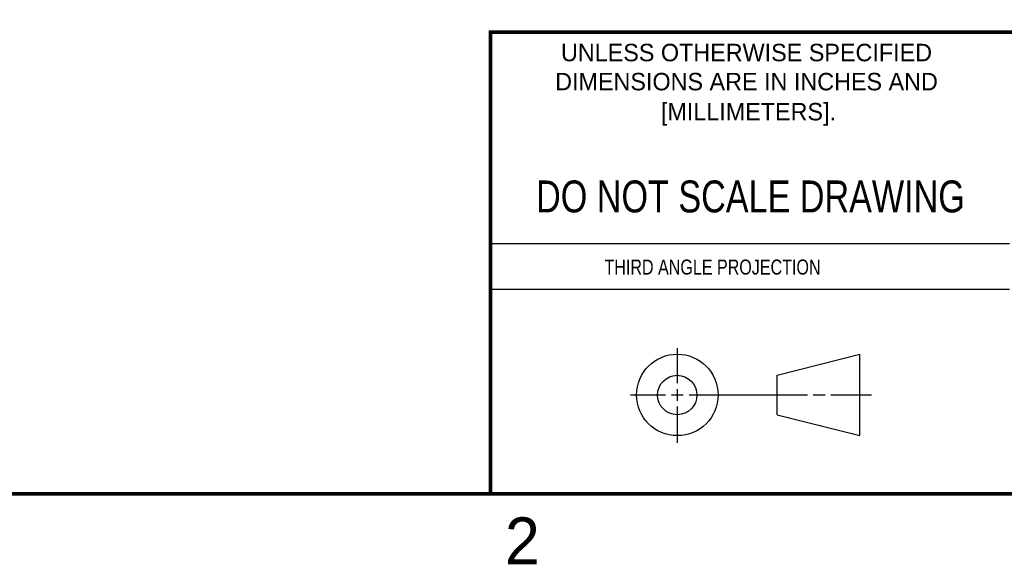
# Model space of a CAD drawing. Header units: inches. Extents: x 0 to 22, y 0 to 17.
# Tile 131 of 217: x 11.1 to 16.3, y 0.1 to 3. Entities that reach past the tile are written whole.
import ezdxf

# ---------------------------------------------------------------- set-up
doc = ezdxf.new("R2010")
doc.units = ezdxf.units.IN
doc.header["$LTSCALE"] = 1.21
doc.header["$MEASUREMENT"] = 0
doc.layers.get('0').update_dxf_attribs({"linetype": 'CONTINUOUS'})
doc.styles.get("Standard").update_dxf_attribs({"font": 'txt', "width": 0.8})
doc.styles.add('TEXTSTYLE_2', font='txt')

msp = doc.modelspace()

# ---------------------------------------------------------------- linework, layer by layer
at = {"color": 2, "linetype": 'CONTINUOUS'}
for p, q in [((13.61, 1.835), (16.375, 1.835)), ((16.375, 1.5888), (13.61, 1.5888)), ((14.6059, 1.0901), (14.6059, 1.2769)), ((14.6059, 0.9964), (14.6059, 1.0589)), ((14.3557, 1.0276), (14.5434, 1.0276)), ((14.5747, 1.0276), (14.6372, 1.0276)), ((14.6684, 1.0276), (15.2987, 1.0276)), ((15.3299, 1.0276), (15.3924, 1.0276)), ((15.4237, 1.0276), (15.6394, 1.0276)), ((14.6059, 0.7723), (14.6059, 0.9651))]:
    msp.add_line(p, q, dxfattribs=at)
at = {"color": 7, "linetype": 'CONTINUOUS'}
for p, q in [((15.1374, 1.132), (15.5769, 1.2447)), ((15.5769, 0.8105), (15.5769, 1.2447)), ((15.1374, 0.9219), (15.1374, 1.132)), ((15.1374, 0.9219), (15.5769, 0.8105))]:
    msp.add_line(p, q, dxfattribs=at)
at = {"color": 7, "linetype": 'CONTINUOUS', "const_width": 0.02}
for points in [[(13.6, 2.9595), (21.5, 2.96)], [(13.61, 0.5), (13.61, 2.96)], [(0.5, 0.5), (21.5, 0.5)]]:
    msp.add_lwpolyline(points, dxfattribs=at)
at = {"color": 7, "linetype": 'CONTINUOUS'}
for centre, radius in [((14.6059, 1.0276), 0.2171), ((14.6054, 1.0269), 0.105)]:
    msp.add_circle(centre, radius, dxfattribs=at)

# ---------------------------------------------------------------- texts
at = {"color": 7, "linetype": 'CONTINUOUS', "attachment_point": 2, "line_spacing_factor": 0.9}
for s, insert, char_height, width in [('CUSTOMER DRAWING', (16.3742, 3.2811), 0.19, 2.432), ('DO NOT SCALE DRAWING', (14.9953, 2.1698), 0.17, 2.72)]:
    msp.add_mtext(s, dxfattribs=dict(at, insert=insert, char_height=char_height, width=width))
at = {"color": 2, "linetype": 'CONTINUOUS', "line_spacing_factor": 0.9, "style": 'TEXTSTYLE_2'}
for s, insert, char_height, width, attachment_point in [('UNLESS OTHERWISE SPECIFIED', (14.9742, 2.8979), 0.093, 2.418, 2), ('DIMENSIONS ARE IN INCHES AND', (14.9742, 2.7431), 0.093, 2.604, 2), ('[MILLIMETERS].', (14.9844, 2.5829), 0.093, 1.302, 2), ('2', (13.6875, 0.375), 0.25, 0.25, 1)]:
    msp.add_mtext(s, dxfattribs=dict(at, insert=insert, char_height=char_height, width=width, attachment_point=attachment_point))
at = {"color": 2, "linetype": 'CONTINUOUS', "insert": (14.2178, 1.7486), "char_height": 0.08, "width": 1.408, "attachment_point": 1, "line_spacing_factor": 0.9}
msp.add_mtext('THIRD ANGLE PROJECTION', dxfattribs=at)

doc.saveas('drawing.dxf')
